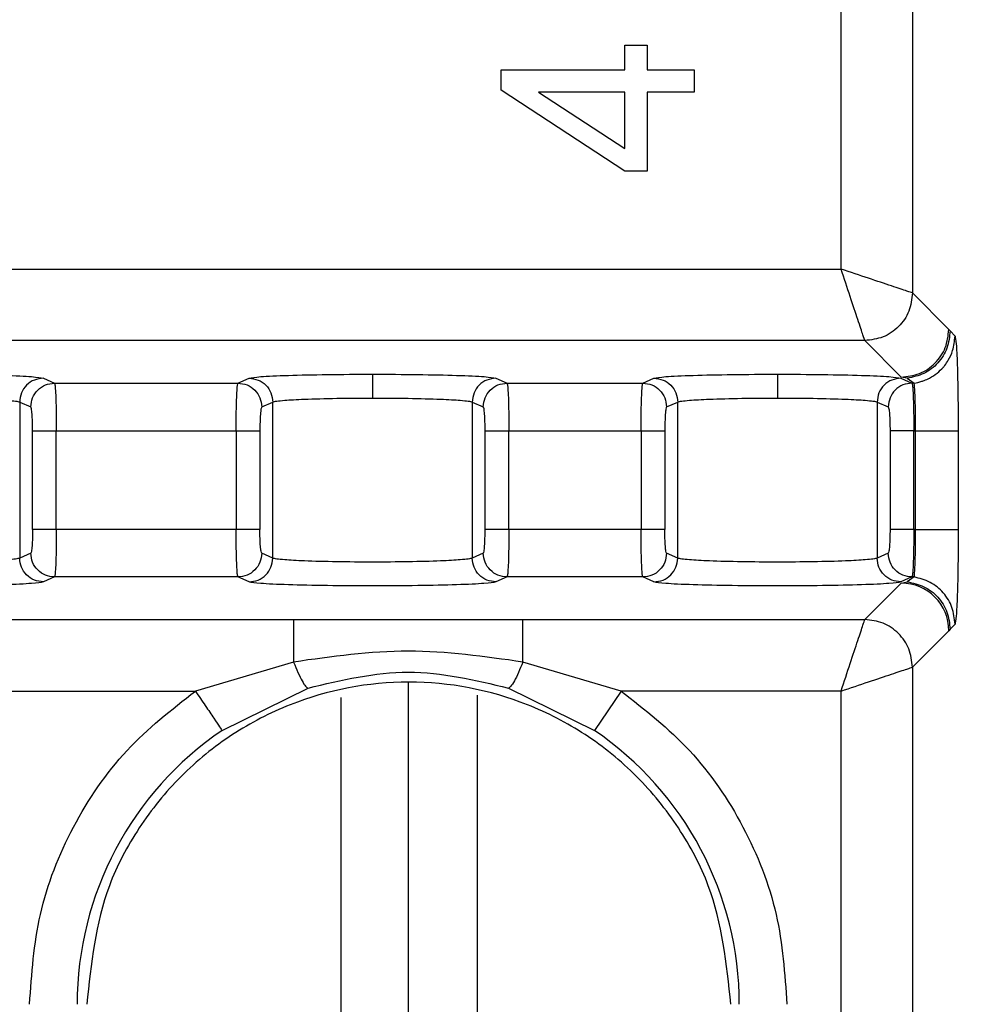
# Model space of a CAD drawing. Header units: inches. Extents: x 144.9 to 238.4, y 214.8 to 247.7.
# Tile 235 of 256: x 177.4186 to 177.4675, y 244.5143 to 244.5651. Entities that reach past the tile are written whole.
import ezdxf

# ---------------------------------------------------------------- set-up
doc = ezdxf.new("R2010")
doc.units = ezdxf.units.IN
doc.header["$LTSCALE"] = 0.25
doc.header["$MEASUREMENT"] = 0
doc.layers.add('ANNOTATIONS', color=1, linetype='Continuous')
doc.layers.add('MOTOR LH', color=7, linetype='Continuous')
doc.styles.add('ARIAL', font='arial.ttf', dxfattribs={"height": 0.09375})
doc.dimstyles.new('STANDARD$0', dxfattribs={"dimtxt": 0.09375, "dimasz": 0.09375, "dimexe": 0.03125, "dimexo": 0.046875, "dimgap": 0.09, "dimtad": 0, "dimtih": 1, "dimtoh": 1, "dimdec": 4, "dimzin": 0, "dimdsep": 46, "dimtxsty": 'ARIAL', "dimcen": 0.09, "dimadec": 0, "dimazin": 0, "dimtfac": 1, "dimtdec": 4, "dimtofl": 0, "dimtmove": 0, "dimatfit": 1, "dimfxl": 1, "dimtolj": 1, "dimtzin": 0, "dimarcsym": 0})

# ---------------------------------------------------------------- blocks, each defined once
blk = doc.blocks.new('*D47')
at = {"layer": 'ANNOTATIONS', "color": 0, "lineweight": -2, "transparency": 16777216}
for p, q in [((176.8454608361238, 244.7210665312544), (176.8454608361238, 245.6873671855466)), ((177.9860858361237, 243.5376739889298), (177.9860858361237, 245.6873671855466)), ((176.9392108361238, 245.6561171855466), (177.130663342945, 245.6561171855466)), ((177.8923358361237, 245.6561171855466), (177.7008833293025, 245.6561171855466))]:
    blk.add_line(p, q, dxfattribs=at)
at = {"layer": 'ANNOTATIONS', "color": 0, "transparency": 16777216}
for points in [[(176.9392108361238, 245.6717421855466), (176.9392108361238, 245.6404921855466), (176.8454608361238, 245.6561171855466)], [(177.8923358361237, 245.6717421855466), (177.8923358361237, 245.6404921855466), (177.9860858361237, 245.6561171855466)]]:
    blk.add_solid(points, dxfattribs=at)
at = {"layer": 'defpoints', "color": 0, "transparency": 16777216}
for p in [(176.8454608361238, 245.6561171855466), (176.8454608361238, 244.6741915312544), (177.9860858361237, 243.4907989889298)]:
    blk.add_point(p, dxfattribs=at)
at = {"layer": 'ANNOTATIONS', "color": 0, "transparency": 16777216, "insert": (177.4157733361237, 245.6561171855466), "char_height": 0.09375, "attachment_point": 5, "style": 'ARIAL'}
blk.add_mtext('\\A1;18 5/8"', dxfattribs=at)
blk = doc.blocks.new('*D49')
at = {"layer": 'ANNOTATIONS', "color": 0, "lineweight": -2, "transparency": 16777216}
for p, q in [((176.5571254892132, 244.7850832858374), (176.5571254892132, 246.0537298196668)), ((177.9860858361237, 243.5376739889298), (177.9860858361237, 246.0537298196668)), ((176.6508754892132, 246.0224798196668), (177.0672639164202, 246.0224798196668)), ((177.8923358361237, 246.0224798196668), (177.4759474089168, 246.0224798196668))]:
    blk.add_line(p, q, dxfattribs=at)
at = {"layer": 'ANNOTATIONS', "color": 0, "transparency": 16777216}
for points in [[(176.6508754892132, 246.0381048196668), (176.6508754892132, 246.0068548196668), (176.5571254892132, 246.0224798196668)], [(177.8923358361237, 246.0381048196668), (177.8923358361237, 246.0068548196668), (177.9860858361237, 246.0224798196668)]]:
    blk.add_solid(points, dxfattribs=at)
at = {"layer": 'defpoints', "color": 0, "transparency": 16777216}
for p in [(177.9860858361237, 246.0224798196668), (176.5571254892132, 244.7382082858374), (177.9860858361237, 243.4907989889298)]:
    blk.add_point(p, dxfattribs=at)
at = {"layer": 'ANNOTATIONS', "color": 0, "transparency": 16777216, "insert": (177.2716056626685, 246.0224798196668), "char_height": 0.09375, "attachment_point": 5, "style": 'ARIAL'}
blk.add_mtext('\\A1;24""', dxfattribs=at)

msp = doc.modelspace()

# ---------------------------------------------------------------- linework, layer by layer
at = {"layer": 'MOTOR LH'}
for p, q in [((177.4610422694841, 244.5522090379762), (177.4610422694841, 244.6306489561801)), ((177.464730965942, 244.6306489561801), (177.464730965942, 244.5509794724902)), ((177.4498726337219, 244.5624989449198), (177.4498726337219, 244.5637771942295)), ((177.4498726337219, 244.5637771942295), (177.4510230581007, 244.5637771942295)), ((177.4510230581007, 244.5637771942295), (177.4510230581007, 244.5624989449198)), ((177.4434813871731, 244.5614463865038), (177.4434813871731, 244.5624989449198)), ((177.4434813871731, 244.5624989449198), (177.4498726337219, 244.5624989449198)), ((177.4510230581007, 244.5624989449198), (177.4534517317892, 244.5624989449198)), ((177.4534517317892, 244.5624989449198), (177.4534517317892, 244.561348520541)), ((177.4498726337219, 244.5572581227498), (177.4434813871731, 244.5614463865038)), ((177.4454247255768, 244.561348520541), (177.4498726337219, 244.5584345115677)), ((177.4498726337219, 244.561348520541), (177.4454247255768, 244.561348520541)), ((177.4498726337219, 244.5584345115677), (177.4498726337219, 244.561348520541)), ((177.4510230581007, 244.561348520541), (177.4510230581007, 244.5572581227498)), ((177.4534517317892, 244.561348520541), (177.4510230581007, 244.561348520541)), ((177.4510230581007, 244.5572581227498), (177.4498726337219, 244.5572581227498)), ((177.4077001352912, 244.5522090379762), (177.4610422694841, 244.5522090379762)), ((177.464730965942, 244.5509794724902), (177.4666148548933, 244.5490955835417)), ((177.4666148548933, 244.5490955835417), (177.4666799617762, 244.5490186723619)), ((177.4666799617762, 244.5490186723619), (177.4669303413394, 244.5487560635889)), ((177.46227183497, 244.5485203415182), (177.4077001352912, 244.5485203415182)), ((177.4641557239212, 244.5466364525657), (177.46227183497, 244.5485203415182)), ((177.4198446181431, 244.5465769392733), (177.4204168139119, 244.5463217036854)), ((177.4298921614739, 244.5463217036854), (177.4304643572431, 244.5465769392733)), ((177.4432206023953, 244.5465769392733), (177.4437927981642, 244.5463217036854)), ((177.4508075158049, 244.5463217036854), (177.451379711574, 244.5465769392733)), ((177.4641359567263, 244.5465769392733), (177.4647081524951, 244.5463217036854)), ((177.4644612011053, 244.5465717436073), (177.4641557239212, 244.5466364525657)), ((177.4644612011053, 244.5465717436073), (177.4648133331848, 244.5463216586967)), ((177.4204168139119, 244.5463217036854), (177.4298921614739, 244.5463217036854)), ((177.4437927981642, 244.5463217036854), (177.4508075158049, 244.5463217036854)), ((177.464813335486, 244.5463216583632), (177.4647081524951, 244.5463217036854)), ((177.4186180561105, 244.5453473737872), (177.4186180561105, 244.5372876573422)), ((177.4186180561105, 244.5453473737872), (177.4191902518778, 244.5450921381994)), ((177.4311187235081, 244.5450921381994), (177.4316909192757, 244.5453473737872)), ((177.4316909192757, 244.5372876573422), (177.4316909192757, 244.5453473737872)), ((177.4419940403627, 244.5453473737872), (177.4419940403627, 244.5372876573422)), ((177.4419940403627, 244.5453473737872), (177.44256623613, 244.5450921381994)), ((177.452034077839, 244.5450921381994), (177.4526062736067, 244.5453473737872)), ((177.4526062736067, 244.5372876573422), (177.4526062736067, 244.5453473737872)), ((177.4629093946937, 244.5453473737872), (177.4629093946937, 244.5372876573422)), ((177.4629093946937, 244.5453473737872), (177.463481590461, 244.5450921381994)), ((177.4192832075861, 244.5387724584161), (177.4192832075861, 244.5438625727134)), ((177.4205097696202, 244.5438625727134), (177.4297992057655, 244.5438625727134)), ((177.4205097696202, 244.5387724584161), (177.4205097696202, 244.5438625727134)), ((177.4297992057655, 244.5438625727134), (177.4297992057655, 244.5387724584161)), ((177.4310257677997, 244.5438625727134), (177.4310257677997, 244.5387724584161)), ((177.4426591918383, 244.5387724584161), (177.4426591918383, 244.5438625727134)), ((177.4438857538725, 244.5438625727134), (177.4507145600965, 244.5438625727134)), ((177.4438857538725, 244.5387724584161), (177.4438857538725, 244.5438625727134)), ((177.4507145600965, 244.5438625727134), (177.4507145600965, 244.5387724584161)), ((177.4519411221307, 244.5438625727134), (177.4519411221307, 244.5387724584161)), ((177.4635745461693, 244.5438625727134), (177.4635745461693, 244.5387724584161)), ((177.4648011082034, 244.5387724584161), (177.4648011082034, 244.5438625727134)), ((177.4648011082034, 244.5438625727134), (177.4648946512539, 244.5438625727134)), ((177.4648946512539, 244.5387724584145), (177.4648946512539, 244.5438625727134)), ((177.4670949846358, 244.5438625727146), (177.4670949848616, 244.5387724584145)), ((177.4297992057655, 244.5387724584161), (177.4205097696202, 244.5387724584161)), ((177.4507145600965, 244.5387724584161), (177.4438857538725, 244.5387724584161)), ((177.4648946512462, 244.5387724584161), (177.4648011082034, 244.5387724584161)), ((177.4191902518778, 244.5375428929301), (177.4186180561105, 244.5372876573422)), ((177.4316909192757, 244.5372876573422), (177.4311187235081, 244.5375428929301)), ((177.44256623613, 244.5375428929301), (177.4419940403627, 244.5372876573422)), ((177.4526062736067, 244.5372876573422), (177.452034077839, 244.5375428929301)), ((177.463481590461, 244.5375428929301), (177.4629093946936, 244.5372876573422)), ((177.4204168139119, 244.536313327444), (177.4198446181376, 244.5360580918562)), ((177.4298921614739, 244.536313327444), (177.4204168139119, 244.536313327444)), ((177.4304643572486, 244.5360580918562), (177.4298921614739, 244.536313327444)), ((177.4437927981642, 244.536313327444), (177.4432206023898, 244.5360580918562)), ((177.4508075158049, 244.536313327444), (177.4437927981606, 244.536313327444)), ((177.4513797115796, 244.5360580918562), (177.4508075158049, 244.536313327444)), ((177.4647081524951, 244.536313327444), (177.4641359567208, 244.5360580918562)), ((177.4648133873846, 244.5363134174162), (177.4644612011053, 244.5360632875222)), ((177.4648133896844, 244.5363134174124), (177.4647081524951, 244.536313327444)), ((177.4622718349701, 244.5341146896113), (177.4641557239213, 244.5359985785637)), ((177.4641557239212, 244.5359985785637), (177.4644612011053, 244.5360632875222)), ((177.4137291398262, 244.5341146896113), (177.4622718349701, 244.5341146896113)), ((177.4669303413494, 244.5338789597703), (177.4666799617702, 244.5336163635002)), ((177.4666148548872, 244.533539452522), (177.464730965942, 244.5316555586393)), ((177.4666799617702, 244.5336163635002), (177.4666148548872, 244.533539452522)), ((177.4327686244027, 244.5319235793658), (177.4276911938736, 244.5304259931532)), ((177.4496847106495, 244.5304259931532), (177.444607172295, 244.5319236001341)), ((177.464730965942, 244.5316555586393), (177.464730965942, 244.4627540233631)), ((177.4100404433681, 244.5304259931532), (177.4276911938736, 244.5304259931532)), ((177.4290727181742, 244.5283938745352), (177.4335112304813, 244.5305795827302)), ((177.4422500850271, 244.5302135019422), (177.4422500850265, 244.502570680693)), ((177.4438645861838, 244.5305796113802), (177.448303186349, 244.5283938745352)), ((177.4496847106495, 244.5304259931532), (177.4483031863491, 244.5283938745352)), ((177.4610422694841, 244.5304259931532), (177.4496847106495, 244.5304259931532)), ((177.4610422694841, 244.4627540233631), (177.4610422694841, 244.5304259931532)), ((177.4352254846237, 244.5035563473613), (177.4352254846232, 244.5300963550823))]:
    msp.add_line(p, q, dxfattribs=at)
for centre, radius, start, end in [((177.4641522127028, 244.5335359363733), 0.002462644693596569, 0.08169187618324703, 89.91830812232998), ((177.4386879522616, 244.5142505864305), 0.01710220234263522, 124.2096022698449, 179.9999999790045), ((177.4386879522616, 244.5142505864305), 0.0171022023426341, 2.098413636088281e-08, 55.79039773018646)]:
    msp.add_arc(centre, radius, start, end, dxfattribs=at)
for points, knots in [([(177.4622718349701, 244.5485203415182), (177.4622495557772, 244.548584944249), (177.4622034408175, 244.5487186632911), (177.4619264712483, 244.5495582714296), (177.4615224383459, 244.5507679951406), (177.4612038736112, 244.5517240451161), (177.4610422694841, 244.5522090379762)], [0, 0, 0, 0, 0.2327045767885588, 0.4816674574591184, 0.7370560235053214, 1, 1, 1, 1]), ([(177.464730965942, 244.5509794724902), (177.4646663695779, 244.5510017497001), (177.4645326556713, 244.5510478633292), (177.4636930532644, 244.5513248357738), (177.4624833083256, 244.5517288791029), (177.4615272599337, 244.552047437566), (177.4610422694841, 244.5522090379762)], [0, 0, 0, 0, 0.2326913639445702, 0.4816690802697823, 0.7370577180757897, 0.9999999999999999, 0.9999999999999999, 0.9999999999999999, 0.9999999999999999]), ([(177.4666799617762, 244.5490186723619), (177.466646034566, 244.5487171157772), (177.4665782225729, 244.5481143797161), (177.466080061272, 244.5473333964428), (177.4653513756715, 244.5467613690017), (177.464758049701, 244.5466349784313), (177.4644612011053, 244.5465717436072)], [0, 0, 0, 0, 0.2501564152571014, 0.500000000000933, 0.7498435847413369, 1, 1, 1, 1]), ([(177.4648133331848, 244.5463216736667), (177.4649500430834, 244.5463473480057), (177.4650880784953, 244.5463732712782), (177.4652310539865, 244.546419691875), (177.4652687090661, 244.5464322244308), (177.4654043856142, 244.5464809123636), (177.4658014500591, 244.5466602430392), (177.466131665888, 244.546919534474), (177.4663290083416, 244.5471474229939), (177.4663291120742, 244.5471475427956), (177.4663294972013, 244.5471479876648), (177.4663309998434, 244.547149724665), (177.4663369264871, 244.5471565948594), (177.4663603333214, 244.5471840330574), (177.4664513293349, 244.5472954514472), (177.4666307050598, 244.5475600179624), (177.4668654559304, 244.5480621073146), (177.4669064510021, 244.5485005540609), (177.4669303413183, 244.5487560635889)], [0, 0, 0, 0, 0.1187050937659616, 0.1198560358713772, 0.1286129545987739, 0.1526665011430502, 0.243168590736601, 0.5010494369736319, 0.5010605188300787, 0.5010868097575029, 0.5011850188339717, 0.501563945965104, 0.5030518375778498, 0.5089477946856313, 0.5324208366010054, 0.6260849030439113, 0.7820969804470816, 1, 1, 1, 1]), ([(177.4669303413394, 244.5487560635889), (177.4669519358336, 244.5486642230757), (177.4669952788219, 244.5484798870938), (177.4670495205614, 244.5473469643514), (177.4670875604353, 244.5457511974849), (177.4670925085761, 244.5444924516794), (177.4670949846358, 244.5438625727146)], [0, 0, 0, 0, 0.2480503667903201, 0.4978696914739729, 0.7487329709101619, 0.9999999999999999, 0.9999999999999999, 0.9999999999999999, 0.9999999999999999]), ([(177.4134664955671, 244.5467829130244), (177.4142615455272, 244.5467798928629), (177.4158551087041, 244.546773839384), (177.4179027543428, 244.5467269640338), (177.419400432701, 244.5466593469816), (177.4196967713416, 244.5466043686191), (177.4198446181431, 244.5465769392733)], [0, 0, 0, 0, 0.2494575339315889, 0.5000017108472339, 0.7505450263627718, 0.9999999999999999, 0.9999999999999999, 0.9999999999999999, 0.9999999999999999]), ([(177.4304643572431, 244.5465769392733), (177.4306122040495, 244.5466043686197), (177.4309085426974, 244.5466593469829), (177.4324062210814, 244.546726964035), (177.434453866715, 244.5467738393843), (177.4360474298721, 244.546779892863), (177.4368424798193, 244.5467829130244)], [0, 0, 0, 0, 0.2494549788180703, 0.4999982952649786, 0.7505424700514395, 1, 1, 1, 1]), ([(177.4368424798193, 244.5467829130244), (177.4376375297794, 244.5467798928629), (177.4392310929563, 244.546773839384), (177.441278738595, 244.5467269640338), (177.4427764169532, 244.5466593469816), (177.4430727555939, 244.5466043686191), (177.4432206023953, 244.5465769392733)], [0, 0, 0, 0, 0.2494575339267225, 0.5000017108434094, 0.7505450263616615, 0.9999999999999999, 0.9999999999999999, 0.9999999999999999, 0.9999999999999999]), ([(177.4368424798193, 244.5467829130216), (177.4368424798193, 244.5467561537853), (177.4368424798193, 244.5467005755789), (177.4368424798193, 244.5463678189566), (177.4368424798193, 244.5459613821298), (177.4368424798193, 244.5456859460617), (177.4368424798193, 244.5455533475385)], [0, 0, 0, 0, 0.2706975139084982, 0.5622313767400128, 0.7892524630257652, 1, 1, 1, 1]), ([(177.451379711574, 244.5465769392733), (177.4515275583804, 244.5466043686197), (177.4518238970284, 244.5466593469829), (177.4533215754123, 244.546726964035), (177.4553692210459, 244.5467738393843), (177.456962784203, 244.546779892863), (177.4577578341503, 244.5467829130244)], [0, 0, 0, 0, 0.249454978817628, 0.4999982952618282, 0.7505424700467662, 1, 1, 1, 1]), ([(177.4577578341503, 244.5467829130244), (177.4585528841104, 244.5467798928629), (177.4601464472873, 244.546773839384), (177.462194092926, 244.5467269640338), (177.4636917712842, 244.5466593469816), (177.4639881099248, 244.5466043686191), (177.4641359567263, 244.5465769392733)], [0, 0, 0, 0, 0.2494575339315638, 0.5000017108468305, 0.7505450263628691, 0.9999999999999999, 0.9999999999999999, 0.9999999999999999, 0.9999999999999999]), ([(177.4577578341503, 244.5467829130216), (177.4577578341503, 244.5467561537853), (177.4577578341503, 244.5467005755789), (177.4577578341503, 244.5463678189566), (177.4577578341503, 244.5459613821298), (177.4577578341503, 244.5456859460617), (177.4577578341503, 244.5455533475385)], [0, 0, 0, 0, 0.2706975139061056, 0.5622313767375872, 0.7892524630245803, 1, 1, 1, 1]), ([(177.4204168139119, 244.5463217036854), (177.4204245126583, 244.5463002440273), (177.4204387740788, 244.5462604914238), (177.4204614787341, 244.5460142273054), (177.4204862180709, 244.5455597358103), (177.4205055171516, 244.5447983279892), (177.4205083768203, 244.5441690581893), (177.4205097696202, 244.5438625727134)], [0, 0, 0, 0, 0.1611157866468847, 0.2984563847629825, 0.5010345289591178, 0.7569791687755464, 1, 1, 1, 1]), ([(177.4297992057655, 244.5438625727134), (177.4298005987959, 244.5441690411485), (177.4298034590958, 244.5447983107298), (177.4298227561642, 244.5455597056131), (177.4298474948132, 244.5460142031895), (177.4298701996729, 244.5462604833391), (177.4298844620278, 244.5463002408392), (177.4298921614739, 244.5463217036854)], [0, 0, 0, 0, 0.2430075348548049, 0.4989657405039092, 0.7015243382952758, 0.8388697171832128, 1, 1, 1, 1]), ([(177.4437927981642, 244.5463217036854), (177.4438004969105, 244.5463002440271), (177.4438147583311, 244.5462604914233), (177.4438374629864, 244.5460142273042), (177.4438622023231, 244.5455597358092), (177.4438815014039, 244.5447983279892), (177.4438843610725, 244.5441690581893), (177.4438857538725, 244.5438625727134)], [0, 0, 0, 0, 0.1611157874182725, 0.2984563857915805, 0.5010345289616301, 0.7569791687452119, 1, 1, 1, 1]), ([(177.4507145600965, 244.5438625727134), (177.4507159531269, 244.5441690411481), (177.4507188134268, 244.5447983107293), (177.450738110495, 244.54555970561), (177.450762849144, 244.5460142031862), (177.4507855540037, 244.546260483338), (177.4507998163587, 244.5463002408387), (177.4508075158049, 244.5463217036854)], [0, 0, 0, 0, 0.2430075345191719, 0.4989657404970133, 0.7015243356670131, 0.8388697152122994, 1, 1, 1, 1]), ([(177.4647081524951, 244.5463217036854), (177.4647158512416, 244.5463002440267), (177.4647301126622, 244.5462604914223), (177.4647528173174, 244.5460142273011), (177.4647775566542, 244.545559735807), (177.4647968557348, 244.5447983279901), (177.4647997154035, 244.5441690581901), (177.4648011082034, 244.5438625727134)], [0, 0, 0, 0, 0.1611157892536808, 0.2984563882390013, 0.5010345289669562, 0.7569791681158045, 1, 1, 1, 1]), ([(177.4648946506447, 244.5438625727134), (177.4648934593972, 244.5441684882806), (177.464891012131, 244.5447969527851), (177.4648758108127, 244.5454675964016), (177.4648583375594, 244.5459083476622), (177.4648419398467, 244.5461658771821), (177.464827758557, 244.5462955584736), (177.4648169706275, 244.5463150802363), (177.464813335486, 244.5463216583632)], [0, 0, 0, 0, 0.2425229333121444, 0.4982324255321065, 0.6177407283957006, 0.7777262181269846, 0.9251017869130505, 1, 1, 1, 1]), ([(177.4134664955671, 244.5455533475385), (177.4140931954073, 244.545550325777), (177.4153779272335, 244.5455441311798), (177.4169787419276, 244.5455003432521), (177.4179437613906, 244.5454454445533), (177.4184601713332, 244.5453946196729), (177.4185634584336, 244.5453637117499), (177.4186180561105, 244.5453473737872)], [0, 0, 0, 0, 0.2434841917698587, 0.4991414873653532, 0.716775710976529, 0.8502873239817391, 1, 1, 1, 1]), ([(177.4316909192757, 244.5453473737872), (177.4317455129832, 244.5453637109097), (177.4318487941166, 244.5453946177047), (177.4323651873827, 244.5454454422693), (177.4333302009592, 244.5455003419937), (177.4349310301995, 244.5455441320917), (177.436215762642, 244.5455503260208), (177.4368424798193, 244.5455533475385)], [0, 0, 0, 0, 0.1497051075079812, 0.2832141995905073, 0.5008584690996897, 0.7565091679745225, 1, 1, 1, 1]), ([(177.4368424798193, 244.5455533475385), (177.4374691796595, 244.545550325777), (177.4387539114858, 244.5455441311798), (177.4403547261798, 244.5455003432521), (177.4413197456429, 244.5454454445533), (177.4418361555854, 244.5453946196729), (177.4419394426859, 244.5453637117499), (177.4419940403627, 244.5453473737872)], [0, 0, 0, 0, 0.2434841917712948, 0.4991414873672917, 0.7167757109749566, 0.8502873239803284, 0.9999999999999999, 0.9999999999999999, 0.9999999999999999, 0.9999999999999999]), ([(177.4526062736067, 244.5453473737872), (177.4526608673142, 244.5453637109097), (177.4527641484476, 244.5453946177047), (177.4532805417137, 244.5454454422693), (177.4542455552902, 244.5455003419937), (177.4558463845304, 244.5455441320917), (177.4571311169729, 244.5455503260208), (177.4577578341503, 244.5455533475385)], [0, 0, 0, 0, 0.1497051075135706, 0.2832141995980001, 0.5008584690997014, 0.7565091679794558, 1, 1, 1, 1]), ([(177.4577578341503, 244.5455533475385), (177.4583845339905, 244.545550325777), (177.4596692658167, 244.5455441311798), (177.4612700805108, 244.5455003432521), (177.4622350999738, 244.5454454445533), (177.4627515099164, 244.5453946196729), (177.4628547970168, 244.5453637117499), (177.4629093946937, 244.5453473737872)], [0, 0, 0, 0, 0.2434841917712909, 0.499141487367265, 0.7167757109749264, 0.850287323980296, 1, 1, 1, 1]), ([(177.4192832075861, 244.5438625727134), (177.4192818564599, 244.5440229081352), (177.4192791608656, 244.5443427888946), (177.4192572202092, 244.5447416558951), (177.4192266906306, 244.5450241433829), (177.4192024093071, 244.5450694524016), (177.4191902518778, 244.5450921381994)], [0, 0, 0, 0, 0.2533351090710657, 0.5054218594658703, 0.7523693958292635, 1, 1, 1, 1]), ([(177.4311187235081, 244.5450921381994), (177.4311062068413, 244.5450692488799), (177.431081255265, 244.5450236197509), (177.4310508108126, 244.5447291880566), (177.431029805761, 244.5443295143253), (177.4310271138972, 244.5440182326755), (177.4310257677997, 244.5438625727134)], [0, 0, 0, 0, 0.2545047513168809, 0.507347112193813, 0.7536432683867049, 1, 1, 1, 1]), ([(177.4426591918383, 244.5438625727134), (177.4426578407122, 244.5440229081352), (177.4426551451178, 244.5443427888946), (177.4426332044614, 244.5447416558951), (177.4426026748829, 244.5450241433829), (177.4425783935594, 244.5450694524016), (177.44256623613, 244.5450921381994)], [0, 0, 0, 0, 0.2533351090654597, 0.5054218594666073, 0.7523693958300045, 0.9999999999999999, 0.9999999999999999, 0.9999999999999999, 0.9999999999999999]), ([(177.452034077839, 244.5450921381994), (177.4520215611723, 244.5450692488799), (177.451996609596, 244.5450236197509), (177.4519661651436, 244.5447291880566), (177.451945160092, 244.5443295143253), (177.4519424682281, 244.5440182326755), (177.4519411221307, 244.5438625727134)], [0, 0, 0, 0, 0.2545047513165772, 0.5073471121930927, 0.7536432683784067, 1, 1, 1, 1]), ([(177.463481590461, 244.5450921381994), (177.4634937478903, 244.5450694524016), (177.4635180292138, 244.5450241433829), (177.4635485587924, 244.5447416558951), (177.4635704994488, 244.5443427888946), (177.4635731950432, 244.5440229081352), (177.4635745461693, 244.5438625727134)], [0, 0, 0, 0, 0.2476306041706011, 0.4945781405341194, 0.7466648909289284, 1, 1, 1, 1]), ([(177.4192832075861, 244.5387724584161), (177.4192818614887, 244.538616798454), (177.4192791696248, 244.5383055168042), (177.4192581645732, 244.5379058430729), (177.4192277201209, 244.5376114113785), (177.4192027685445, 244.5375657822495), (177.4191902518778, 244.5375428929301)], [0, 0, 0, 0, 0.2463567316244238, 0.4926528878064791, 0.7454952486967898, 0.9999999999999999, 0.9999999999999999, 0.9999999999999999, 0.9999999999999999]), ([(177.4205097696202, 244.5387724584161), (177.4205083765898, 244.53846598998), (177.4205055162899, 244.5378367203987), (177.4204862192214, 244.5370753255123), (177.4204614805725, 244.5366208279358), (177.4204387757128, 244.536374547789), (177.420424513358, 244.5363347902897), (177.4204168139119, 244.5363133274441)], [0, 0, 0, 0, 0.243007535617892, 0.4989657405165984, 0.7015243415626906, 0.8388697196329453, 1, 1, 1, 1]), ([(177.4298921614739, 244.5363133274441), (177.4298844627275, 244.5363347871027), (177.4298702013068, 244.5363745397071), (177.4298474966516, 244.5366208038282), (177.4298227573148, 244.5370752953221), (177.4298034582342, 244.537836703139), (177.4298005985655, 244.538465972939), (177.4297992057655, 244.5387724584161)], [0, 0, 0, 0, 0.1611157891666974, 0.2984563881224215, 0.5010345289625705, 0.7569791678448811, 1, 1, 1, 1]), ([(177.4311187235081, 244.5375428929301), (177.4311065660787, 244.5375655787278), (177.4310822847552, 244.5376108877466), (177.4310517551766, 244.5378933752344), (177.4310298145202, 244.5382922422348), (177.4310271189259, 244.5386121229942), (177.4310257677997, 244.5387724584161)], [0, 0, 0, 0, 0.2476306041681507, 0.4945781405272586, 0.7466648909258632, 1, 1, 1, 1]), ([(177.44256623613, 244.5375428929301), (177.4425787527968, 244.5375657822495), (177.4426037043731, 244.5376114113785), (177.4426341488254, 244.5379058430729), (177.442655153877, 244.5383055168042), (177.4426578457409, 244.538616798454), (177.4426591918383, 244.5387724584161)], [0, 0, 0, 0, 0.2545047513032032, 0.5073471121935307, 0.7536432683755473, 1, 1, 1, 1]), ([(177.4438857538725, 244.5387724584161), (177.4438843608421, 244.5384659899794), (177.4438815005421, 244.5378367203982), (177.4438622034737, 244.5370753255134), (177.4438374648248, 244.5366208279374), (177.4438147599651, 244.5363745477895), (177.4438004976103, 244.53633479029), (177.4437927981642, 244.5363133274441)], [0, 0, 0, 0, 0.243007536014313, 0.4989657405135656, 0.7015243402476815, 0.8388697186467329, 1, 1, 1, 1]), ([(177.4508075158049, 244.5363133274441), (177.4507998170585, 244.5363347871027), (177.4507855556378, 244.536374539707), (177.4507628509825, 244.5366208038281), (177.4507381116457, 244.5370752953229), (177.4507188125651, 244.5378367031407), (177.4507159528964, 244.5384659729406), (177.4507145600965, 244.5387724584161)], [0, 0, 0, 0, 0.1611157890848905, 0.298456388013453, 0.5010345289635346, 0.7569791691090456, 1, 1, 1, 1]), ([(177.452034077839, 244.5375428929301), (177.4520219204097, 244.5375655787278), (177.4519976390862, 244.5376108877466), (177.4519671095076, 244.5378933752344), (177.4519451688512, 244.5382922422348), (177.4519424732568, 244.5386121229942), (177.4519411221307, 244.5387724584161)], [0, 0, 0, 0, 0.2476306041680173, 0.494578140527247, 0.7466648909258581, 0.9999999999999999, 0.9999999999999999, 0.9999999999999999, 0.9999999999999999]), ([(177.4635745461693, 244.5387724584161), (177.4635732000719, 244.538616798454), (177.463570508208, 244.5383055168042), (177.4635495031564, 244.5379058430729), (177.463519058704, 244.5376114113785), (177.4634941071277, 244.5375657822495), (177.463481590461, 244.5375428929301)], [0, 0, 0, 0, 0.2463567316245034, 0.4926528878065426, 0.7454952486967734, 1, 1, 1, 1]), ([(177.4648011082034, 244.5387724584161), (177.464799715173, 244.5384659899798), (177.4647968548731, 244.5378367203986), (177.4647775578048, 244.5370753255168), (177.4647528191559, 244.5366208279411), (177.4647301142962, 244.5363745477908), (177.4647158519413, 244.5363347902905), (177.4647081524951, 244.5363133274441)], [0, 0, 0, 0, 0.2430075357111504, 0.4989657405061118, 0.7015243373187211, 0.8388697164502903, 1, 1, 1, 1]), ([(177.4648133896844, 244.536313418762), (177.4648148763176, 244.5363151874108), (177.4648268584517, 244.5363294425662), (177.4648403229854, 244.5364444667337), (177.4648586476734, 244.536733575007), (177.4648758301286, 244.5371687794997), (177.4648910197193, 244.537838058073), (177.4648934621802, 244.5384665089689), (177.4648946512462, 244.5387724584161)], [0, 0, 0, 0, 0.02838297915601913, 0.2287643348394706, 0.3831359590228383, 0.5014023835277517, 0.7572671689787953, 1, 1, 1, 1]), ([(177.4670949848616, 244.5387724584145), (177.4670925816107, 244.5381519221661), (177.4670877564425, 244.5369060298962), (177.4670503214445, 244.5353120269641), (177.4669960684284, 244.5341618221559), (177.466952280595, 244.5339733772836), (177.4669303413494, 244.5338789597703)], [0, 0, 0, 0, 0.247585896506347, 0.4970948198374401, 0.7480268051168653, 1, 1, 1, 1]), ([(177.4186180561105, 244.5372876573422), (177.4185634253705, 244.5372713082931), (177.4184600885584, 244.5372403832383), (177.4179435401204, 244.5371896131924), (177.4169785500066, 244.5371343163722), (177.4153779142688, 244.5370923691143), (177.4134665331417, 244.5370764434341), (177.4115551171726, 244.5370923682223), (177.4099544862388, 244.5371343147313), (177.408989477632, 244.537189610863), (177.4084729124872, 244.537240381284), (177.4083695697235, 244.5372713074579), (177.4083149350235, 244.5372876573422)], [0, 0, 0, 0, 0.07488782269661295, 0.1416541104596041, 0.2504293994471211, 0.3782603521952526, 0.4999999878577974, 0.6217322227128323, 0.7495705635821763, 0.8583408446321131, 0.9251083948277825, 1, 1, 1, 1]), ([(177.4419940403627, 244.5372876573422), (177.4419394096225, 244.537271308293), (177.44183607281, 244.5372403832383), (177.4413195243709, 244.5371896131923), (177.4403545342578, 244.5371343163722), (177.4387538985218, 244.5370923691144), (177.4368425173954, 244.5370764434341), (177.4349311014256, 244.5370923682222), (177.4333304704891, 244.5371343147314), (177.4323654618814, 244.5371896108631), (177.4318488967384, 244.5372403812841), (177.4317455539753, 244.537271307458), (177.4316909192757, 244.5372876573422)], [0, 0, 0, 0, 0.07488782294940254, 0.1416541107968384, 0.2504293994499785, 0.378260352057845, 0.4999999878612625, 0.6217322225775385, 0.7495705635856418, 0.858340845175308, 0.925108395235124, 1, 1, 1, 1]), ([(177.4629093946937, 244.5372876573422), (177.4628547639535, 244.537271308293), (177.4627514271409, 244.5372403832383), (177.4622348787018, 244.5371896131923), (177.4612698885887, 244.5371343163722), (177.4596692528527, 244.5370923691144), (177.4577578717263, 244.5370764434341), (177.4558464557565, 244.5370923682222), (177.4542458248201, 244.5371343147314), (177.4532808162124, 244.5371896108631), (177.4527642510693, 244.5372403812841), (177.4526609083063, 244.537271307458), (177.4526062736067, 244.5372876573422)], [0, 0, 0, 0, 0.0748878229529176, 0.1416541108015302, 0.250429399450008, 0.3782603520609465, 0.4999999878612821, 0.6217322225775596, 0.749570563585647, 0.8583408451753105, 0.9251083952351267, 1, 1, 1, 1]), ([(177.4669303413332, 244.5338789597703), (177.4668983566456, 244.5341719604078), (177.4668344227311, 244.5347576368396), (177.4663628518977, 244.5355228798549), (177.4656704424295, 244.5360962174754), (177.4650991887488, 244.5362409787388), (177.4648133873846, 244.5363134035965)], [0, 0, 0, 0, 0.2501408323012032, 0.5000043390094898, 0.7498494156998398, 1, 1, 1, 1]), ([(177.4198446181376, 244.5360580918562), (177.419696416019, 244.536030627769), (177.4193998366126, 244.5359756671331), (177.4179020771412, 244.5359076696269), (177.4158575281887, 244.5358626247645), (177.4134687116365, 244.5358468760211), (177.4110773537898, 244.5358625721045), (177.4090293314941, 244.53590770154), (177.4075322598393, 244.5359757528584), (177.4072361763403, 244.5360306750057), (177.4070883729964, 244.5360580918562)], [0, 0, 0, 0, 0.125010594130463, 0.2501689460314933, 0.3749457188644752, 0.4998006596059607, 0.6249292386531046, 0.7500039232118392, 0.8752032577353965, 0.9999999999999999, 0.9999999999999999, 0.9999999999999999, 0.9999999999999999]), ([(177.4432206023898, 244.5360580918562), (177.4430724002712, 244.536030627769), (177.4427758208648, 244.5359756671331), (177.4412780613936, 244.5359076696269), (177.439233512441, 244.5358626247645), (177.4368446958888, 244.5358468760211), (177.4344533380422, 244.5358625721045), (177.4324053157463, 244.5359077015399), (177.4309082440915, 244.5359757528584), (177.4306121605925, 244.5360306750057), (177.4304643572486, 244.5360580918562)], [0, 0, 0, 0, 0.1250105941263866, 0.2501689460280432, 0.3749457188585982, 0.4998006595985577, 0.6249292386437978, 0.7500039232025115, 0.8752032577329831, 1, 1, 1, 1]), ([(177.4641359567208, 244.5360580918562), (177.4639877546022, 244.536030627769), (177.4636911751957, 244.5359756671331), (177.4621934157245, 244.5359076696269), (177.4601488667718, 244.5358626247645), (177.4577600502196, 244.5358468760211), (177.455368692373, 244.5358625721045), (177.4533206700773, 244.53590770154), (177.4518235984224, 244.5359757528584), (177.4515275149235, 244.5360306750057), (177.4513797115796, 244.5360580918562)], [0, 0, 0, 0, 0.1250105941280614, 0.2501689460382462, 0.3749457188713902, 0.4998006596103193, 0.624929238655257, 0.7500039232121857, 0.8752032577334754, 1, 1, 1, 1]), ([(177.4644612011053, 244.5360632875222), (177.4647580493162, 244.536000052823), (177.4653513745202, 244.5358736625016), (177.4660800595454, 244.5353016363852), (177.4665782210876, 244.5345206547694), (177.4666460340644, 244.5339179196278), (177.466679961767, 244.5336163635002)], [0, 0, 0, 0, 0.2501564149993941, 0.5000000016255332, 0.7498435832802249, 0.9999999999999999, 0.9999999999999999, 0.9999999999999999, 0.9999999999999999]), ([(177.4610422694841, 244.5304259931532), (177.4612038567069, 244.5309109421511), (177.4615223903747, 244.5318669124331), (177.4619264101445, 244.5330766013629), (177.4622034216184, 244.5339163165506), (177.4622495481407, 244.534050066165), (177.4622718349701, 244.5341146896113)], [0, 0, 0, 0, 0.2629201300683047, 0.5182892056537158, 0.7672530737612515, 0.9999999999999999, 0.9999999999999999, 0.9999999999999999, 0.9999999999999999]), ([(177.4446071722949, 244.5319236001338), (177.4426360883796, 244.5322028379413), (177.4386899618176, 244.5327618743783), (177.4347437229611, 244.5322031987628), (177.4327686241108, 244.531923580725)], [0, 0, 0, 0, 0.4994984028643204, 1, 1, 1, 1]), ([(177.4327686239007, 244.5319235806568), (177.4328441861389, 244.5317366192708), (177.4329983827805, 244.5313550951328), (177.4332124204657, 244.5309254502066), (177.4333950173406, 244.5306372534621), (177.4334730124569, 244.5305985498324), (177.4335112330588, 244.5305795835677)], [0, 0, 0, 0, 0.24501895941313, 0.4999997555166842, 0.7549806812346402, 1, 1, 1, 1]), ([(177.4446071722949, 244.5319236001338), (177.4445316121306, 244.5317366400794), (177.44437741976, 244.5313551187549), (177.4441633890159, 244.5309254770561), (177.4439807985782, 244.5306372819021), (177.4439028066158, 244.5305985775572), (177.4438645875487, 244.5305796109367)], [0, 0, 0, 0, 0.2450190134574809, 0.4999997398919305, 0.7549806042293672, 1, 1, 1, 1]), ([(177.4335112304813, 244.5305795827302), (177.4352386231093, 244.5309899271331), (177.4386898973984, 244.5318097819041), (177.4421408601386, 244.5309893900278), (177.4438645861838, 244.5305796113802)], [0, 0, 0, 0, 0.5005086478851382, 1, 1, 1, 1]), ([(177.4610422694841, 244.5304259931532), (177.4615272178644, 244.5305875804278), (177.4624831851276, 244.5309061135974), (177.4636928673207, 244.5313101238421), (177.4645325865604, 244.5315871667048), (177.4646663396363, 244.531633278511), (177.464730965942, 244.5316555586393)], [0, 0, 0, 0, 0.2629196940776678, 0.5182873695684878, 0.7672479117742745, 1, 1, 1, 1]), ([(177.4553549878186, 244.5142505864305), (177.4551327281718, 244.5163433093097), (177.4547908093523, 244.5195627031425), (177.4527162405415, 244.5234369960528), (177.4505690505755, 244.5260985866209), (177.4479037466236, 244.5282595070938), (177.4440303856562, 244.5302691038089), (177.438718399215, 244.5312889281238), (177.4334064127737, 244.5302691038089), (177.4295330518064, 244.5282595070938), (177.4268677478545, 244.5260985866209), (177.4247205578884, 244.5234369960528), (177.4226459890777, 244.5195627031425), (177.4223040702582, 244.5163433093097), (177.4220818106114, 244.5142505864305)], [0, 0, 0, 0, 0.1196944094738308, 0.1841349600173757, 0.249950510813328, 0.3157743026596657, 0.3802375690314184, 0.4999999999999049, 0.6197624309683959, 0.6842256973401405, 0.7500494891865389, 0.8158650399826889, 0.88030559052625, 1, 1, 1, 1]), ([(177.4386879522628, 244.5308813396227), (177.4386879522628, 244.5285264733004), (177.4386879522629, 244.5197287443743), (177.4386879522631, 244.511833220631), (177.4386879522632, 244.5060510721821)], [0, 0, 0, 0, 0.2676675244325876, 1, 1, 1, 1]), ([(177.4191284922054, 244.5142505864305), (177.4192367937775, 244.5158146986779), (177.4194566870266, 244.518990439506), (177.4212463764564, 244.5234835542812), (177.423955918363, 244.5274897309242), (177.4264585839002, 244.5294570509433), (177.4276911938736, 244.5304259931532)], [0, 0, 0, 0, 0.2462594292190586, 0.4999999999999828, 0.7537405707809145, 1, 1, 1, 1]), ([(177.4496847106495, 244.5304259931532), (177.4509173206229, 244.5294570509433), (177.4534199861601, 244.5274897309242), (177.4561295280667, 244.5234835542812), (177.4579192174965, 244.518990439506), (177.4581391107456, 244.5158146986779), (177.4582474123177, 244.5142505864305)], [0, 0, 0, 0, 0.2462594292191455, 0.500000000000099, 0.7537405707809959, 1, 1, 1, 1])]:
    msp.add_open_spline(points, degree=3, knots=knots, dxfattribs=at)
for points in [[(177.464730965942, 244.5509794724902), (177.4646936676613, 244.5506574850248), (177.4646190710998, 244.5500135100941), (177.464050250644, 244.5492010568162), (177.4632377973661, 244.5486322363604), (177.4625938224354, 244.5485576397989), (177.46227183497, 244.5485203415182)], [(177.4641557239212, 244.5466364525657), (177.4644777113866, 244.5466737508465), (177.4651216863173, 244.546748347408), (177.4659341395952, 244.5473171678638), (177.466502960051, 244.5481296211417), (177.4665775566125, 244.5487735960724), (177.4666148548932, 244.5490955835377)], [(177.4198446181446, 244.5465769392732), (177.4196841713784, 244.5465580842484), (177.419363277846, 244.5465203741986), (177.4189582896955, 244.5462358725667), (177.4186744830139, 244.5458298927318), (177.4186368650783, 244.5455082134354), (177.4186180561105, 244.5453473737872)], [(177.4304643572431, 244.5465769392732), (177.4306248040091, 244.5465580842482), (177.4309456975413, 244.5465203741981), (177.4313506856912, 244.5462358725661), (177.4316344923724, 244.5458298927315), (177.4316721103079, 244.5455082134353), (177.4316909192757, 244.5453473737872)], [(177.4432206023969, 244.5465769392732), (177.4430601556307, 244.5465580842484), (177.4427392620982, 244.5465203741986), (177.4423342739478, 244.5462358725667), (177.4420504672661, 244.5458298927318), (177.4420128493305, 244.5455082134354), (177.4419940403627, 244.5453473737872)], [(177.451379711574, 244.5465769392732), (177.4515401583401, 244.5465580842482), (177.4518610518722, 244.5465203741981), (177.4522660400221, 244.5462358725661), (177.4525498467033, 244.5458298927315), (177.4525874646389, 244.5455082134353), (177.4526062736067, 244.5453473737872)], [(177.4641359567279, 244.5465769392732), (177.4639755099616, 244.5465580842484), (177.4636546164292, 244.5465203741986), (177.4632496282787, 244.5462358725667), (177.4629658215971, 244.5458298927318), (177.4629282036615, 244.5455082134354), (177.4629093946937, 244.5453473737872)], [(177.4191902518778, 244.5450921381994), (177.4192090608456, 244.5452529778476), (177.4192466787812, 244.545574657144), (177.4195304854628, 244.5459806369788), (177.4199354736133, 244.5462651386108), (177.4202563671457, 244.5463028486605), (177.4204168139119, 244.5463217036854)], [(177.4298921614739, 244.5463217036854), (177.4300526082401, 244.5463028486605), (177.4303735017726, 244.5462651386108), (177.430778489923, 244.5459806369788), (177.4310622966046, 244.545574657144), (177.4310999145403, 244.5452529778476), (177.4311187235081, 244.5450921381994)], [(177.44256623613, 244.5450921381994), (177.4425850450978, 244.5452529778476), (177.4426226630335, 244.545574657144), (177.4429064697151, 244.5459806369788), (177.4433114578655, 244.5462651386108), (177.443632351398, 244.5463028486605), (177.4437927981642, 244.5463217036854)], [(177.4508075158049, 244.5463217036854), (177.4509679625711, 244.5463028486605), (177.4512888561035, 244.5462651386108), (177.451693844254, 244.5459806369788), (177.4519776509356, 244.545574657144), (177.4520152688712, 244.5452529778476), (177.452034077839, 244.5450921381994)], [(177.4647081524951, 244.5463217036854), (177.464547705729, 244.5463028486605), (177.4642268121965, 244.5462651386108), (177.4638218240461, 244.5459806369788), (177.4635380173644, 244.545574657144), (177.4635003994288, 244.5452529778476), (177.463481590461, 244.5450921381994)], [(177.4192832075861, 244.5438625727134), (177.4193117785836, 244.5438625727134), (177.4193689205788, 244.5438625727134), (177.4196568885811, 244.5438625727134), (177.4200501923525, 244.5438625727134), (177.4203565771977, 244.5438625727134), (177.4205097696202, 244.5438625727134)], [(177.4297992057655, 244.5438625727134), (177.4299523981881, 244.5438625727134), (177.4302587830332, 244.5438625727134), (177.4306520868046, 244.5438625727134), (177.430940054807, 244.5438625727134), (177.4309971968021, 244.5438625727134), (177.4310257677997, 244.5438625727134)], [(177.4426591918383, 244.5438625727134), (177.4426877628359, 244.5438625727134), (177.442744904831, 244.5438625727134), (177.4430328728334, 244.5438625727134), (177.4434261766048, 244.5438625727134), (177.4437325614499, 244.5438625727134), (177.4438857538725, 244.5438625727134)], [(177.4507145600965, 244.5438625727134), (177.450867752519, 244.5438625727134), (177.4511741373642, 244.5438625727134), (177.4515674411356, 244.5438625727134), (177.4518554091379, 244.5438625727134), (177.4519125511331, 244.5438625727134), (177.4519411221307, 244.5438625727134)], [(177.4648011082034, 244.5438625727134), (177.4646479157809, 244.5438625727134), (177.4643415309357, 244.5438625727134), (177.4639482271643, 244.5438625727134), (177.463660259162, 244.5438625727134), (177.4636031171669, 244.5438625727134), (177.4635745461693, 244.5438625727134)], [(177.4648946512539, 244.5438625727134), (177.4651834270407, 244.5438625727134), (177.4657609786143, 244.5438625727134), (177.4664705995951, 244.5438625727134), (177.466972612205, 244.5438625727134), (177.4670541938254, 244.5438625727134), (177.4670949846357, 244.5438625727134)], [(177.4205097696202, 244.5387724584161), (177.4203565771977, 244.5387724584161), (177.4200501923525, 244.5387724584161), (177.4196568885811, 244.5387724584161), (177.4193689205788, 244.5387724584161), (177.4193117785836, 244.5387724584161), (177.4192832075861, 244.5387724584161)], [(177.4310257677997, 244.5387724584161), (177.4309971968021, 244.5387724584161), (177.430940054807, 244.5387724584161), (177.4306520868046, 244.5387724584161), (177.4302587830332, 244.5387724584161), (177.4299523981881, 244.5387724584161), (177.4297992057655, 244.5387724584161)], [(177.4438857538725, 244.5387724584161), (177.4437325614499, 244.5387724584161), (177.4434261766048, 244.5387724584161), (177.4430328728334, 244.5387724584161), (177.442744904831, 244.5387724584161), (177.4426877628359, 244.5387724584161), (177.4426591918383, 244.5387724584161)], [(177.4519411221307, 244.5387724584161), (177.4519125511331, 244.5387724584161), (177.4518554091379, 244.5387724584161), (177.4515674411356, 244.5387724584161), (177.4511741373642, 244.5387724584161), (177.450867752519, 244.5387724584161), (177.4507145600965, 244.5387724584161)], [(177.4648011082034, 244.5387724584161), (177.4646479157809, 244.5387724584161), (177.4643415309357, 244.5387724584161), (177.4639482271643, 244.5387724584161), (177.463660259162, 244.5387724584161), (177.4636031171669, 244.5387724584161), (177.4635745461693, 244.5387724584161)], [(177.4648946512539, 244.5387724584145), (177.4651834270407, 244.5387724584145), (177.4657609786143, 244.5387724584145), (177.4664705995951, 244.5387724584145), (177.466972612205, 244.5387724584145), (177.4670541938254, 244.5387724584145), (177.4670949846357, 244.5387724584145)], [(177.4198446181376, 244.5360580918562), (177.419684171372, 244.5360769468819), (177.419363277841, 244.5361146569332), (177.4189582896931, 244.5363991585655), (177.4186744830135, 244.5368051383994), (177.4186368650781, 244.5371268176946), (177.4186180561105, 244.5372876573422)], [(177.4204168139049, 244.5363133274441), (177.4202563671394, 244.5363321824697), (177.4199354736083, 244.536369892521), (177.4195304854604, 244.5366543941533), (177.4192466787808, 244.5370603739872), (177.4192090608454, 244.5373820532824), (177.4191902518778, 244.5375428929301)], [(177.4311187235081, 244.5375428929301), (177.4310999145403, 244.5373820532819), (177.4310622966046, 244.5370603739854), (177.430778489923, 244.5366543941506), (177.4303735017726, 244.5363698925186), (177.4300526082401, 244.5363321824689), (177.4298921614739, 244.536313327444)], [(177.4304643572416, 244.5360580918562), (177.4306248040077, 244.5360769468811), (177.4309456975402, 244.5361146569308), (177.4313506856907, 244.5363991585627), (177.4316344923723, 244.5368051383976), (177.4316721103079, 244.537126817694), (177.4316909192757, 244.5372876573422)], [(177.4432206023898, 244.5360580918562), (177.4430601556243, 244.5360769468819), (177.4427392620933, 244.5361146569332), (177.4423342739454, 244.5363991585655), (177.4420504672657, 244.5368051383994), (177.4420128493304, 244.5371268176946), (177.4419940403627, 244.5372876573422)], [(177.4437927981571, 244.5363133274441), (177.4436323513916, 244.5363321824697), (177.4433114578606, 244.536369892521), (177.4429064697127, 244.5366543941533), (177.442622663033, 244.5370603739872), (177.4425850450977, 244.5373820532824), (177.44256623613, 244.5375428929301)], [(177.452034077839, 244.5375428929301), (177.4520152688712, 244.5373820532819), (177.4519776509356, 244.5370603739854), (177.451693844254, 244.5366543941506), (177.4512888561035, 244.5363698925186), (177.4509679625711, 244.5363321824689), (177.4508075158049, 244.536313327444)], [(177.4513797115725, 244.5360580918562), (177.4515401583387, 244.5360769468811), (177.4518610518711, 244.5361146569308), (177.4522660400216, 244.5363991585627), (177.4525498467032, 244.5368051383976), (177.4525874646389, 244.537126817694), (177.4526062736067, 244.5372876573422)], [(177.4641359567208, 244.5360580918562), (177.4639755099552, 244.5360769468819), (177.4636546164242, 244.5361146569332), (177.4632496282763, 244.5363991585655), (177.4629658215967, 244.5368051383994), (177.4629282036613, 244.5371268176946), (177.4629093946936, 244.5372876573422)], [(177.4647081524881, 244.5363133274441), (177.4645477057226, 244.5363321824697), (177.4642268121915, 244.536369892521), (177.4638218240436, 244.5366543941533), (177.463538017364, 244.5370603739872), (177.4635003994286, 244.5373820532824), (177.463481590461, 244.5375428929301)], [(177.4327686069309, 244.5341146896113), (177.4327686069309, 244.5340748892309), (177.4327686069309, 244.5339952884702), (177.4327686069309, 244.5335200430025), (177.4327686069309, 244.532833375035), (177.4327686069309, 244.5322268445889), (177.4327686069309, 244.5319235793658)], [(177.444607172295, 244.5319236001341), (177.444607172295, 244.532226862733), (177.444607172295, 244.5328333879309), (177.444607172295, 244.5335200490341), (177.4446071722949, 244.5339952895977), (177.4446071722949, 244.5340748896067), (177.4446071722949, 244.5341146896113)], [(177.464730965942, 244.5316555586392), (177.4646936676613, 244.5319775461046), (177.4646190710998, 244.5326215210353), (177.464050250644, 244.5334339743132), (177.4632377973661, 244.534002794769), (177.4625938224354, 244.5340773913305), (177.4622718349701, 244.5341146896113)], [(177.4276911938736, 244.5304259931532), (177.4278664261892, 244.5301682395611), (177.4282168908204, 244.5296527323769), (177.4286642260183, 244.5289947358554), (177.4289870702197, 244.5285198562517), (177.429044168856, 244.5284358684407), (177.4290727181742, 244.5283938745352)]]:
    msp.add_open_spline(points, degree=3, dxfattribs=at)

# ---------------------------------------------------------------- dimensions: what is measured, and where the dimension line sits
at = {"layer": 'ANNOTATIONS'}
for base, p1, p2, text, picture, middle in [((177.9860858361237, 246.0224798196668), (176.5571254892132, 244.7382082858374), (177.9860858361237, 243.4907989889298), '24""', '*D49', (177.2716056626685, 246.0224798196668)), ((176.8454608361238, 245.6561171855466), (177.9860858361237, 243.4907989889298), (176.8454608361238, 244.6741915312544), '18 5/8"', '*D47', (177.4157733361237, 245.6561171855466))]:
    dim = msp.add_linear_dim(base=base, p1=p1, p2=p2, text=text, dimstyle='STANDARD$0', dxfattribs=at)
    dim.commit()
    dim.dimension.update_dxf_attribs({"geometry": picture, "text_midpoint": middle, "dimtype": 160})

doc.saveas('drawing.dxf')
